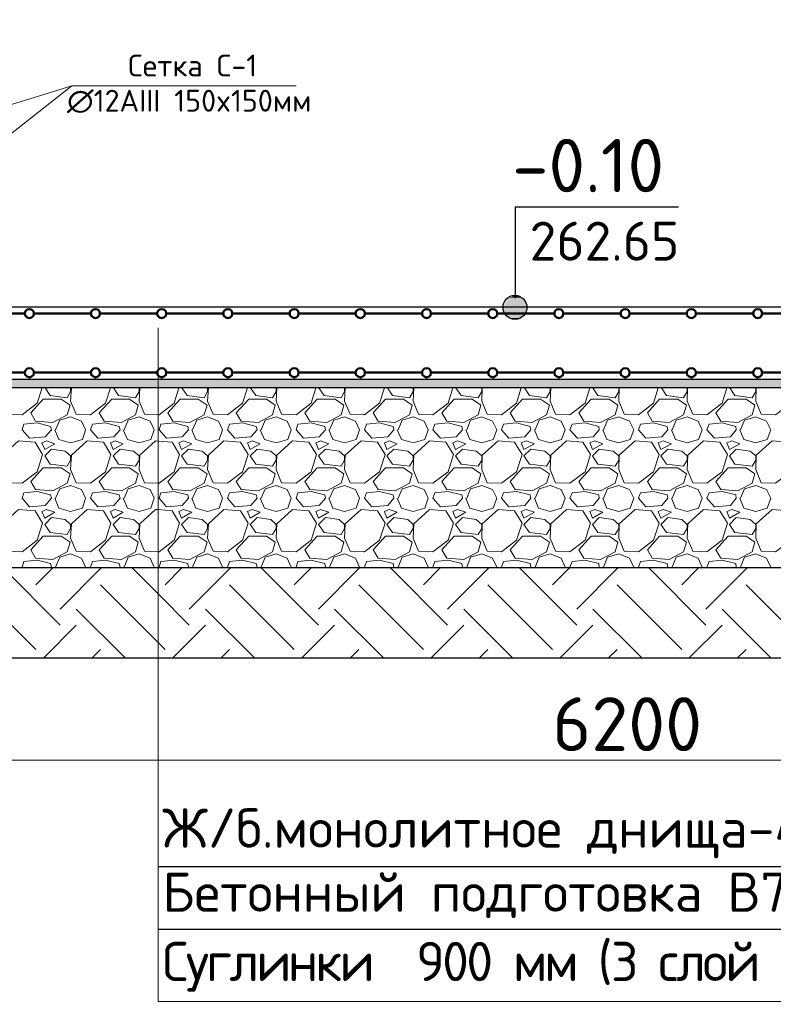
# Model space of a CAD drawing. Header units: millimetres. Extents: x -2765404 to 1548445, y -374876 to 1313256.
# Tile 10 of 77: x 30614 to 38998, y -300526 to -289578. Entities that reach past the tile are written whole.
import ezdxf

# ---------------------------------------------------------------- set-up
doc = ezdxf.new("R2010")
doc.units = ezdxf.units.MM
doc.layers.add('PDF _.', color=7, linetype='Continuous', true_color=0x259400)
doc.layers.add('PDF _PDF _.', color=7, linetype='Continuous', true_color=0xb88800)
for name, color, linetype in [('PDF _PDF _0', 7, 'Continuous'), ('PDF _PDF _2D - Общий_Ном._пера__1_Ном._пера__1_Ном._пера__7_Ном._пера__1', 7, 'Continuous'), ('PDF _PDF _Текст', 7, 'Continuous'), ('PDF _Текст', 7, 'Continuous')]:
    doc.layers.add(name, color=color, linetype=linetype)
doc.styles.add('PDF ISOCPEUR', font='isocpeur.ttf')

msp = doc.modelspace()

# ---------------------------------------------------------------- linework, layer by layer
at = {"layer": 'PDF _.', "color": 7, "lineweight": 18}
for points in [[(30426, -293673), (30420, -293820), (30479, -293963), (30641, -293972), (30809, -293841), (30863, -293673)], [(30896, -293673), (30952, -293757), (31144, -293781), (31180, -293712), (31180, -293673)], [(31189, -293673), (31180, -293820), (31243, -293963), (31401, -293972), (31569, -293841), (31623, -293673)], [(31659, -293673), (31713, -293757), (31904, -293781), (31943, -293712), (31943, -293673)], [(31949, -293673), (31943, -293820), (32003, -293963), (32156, -293972), (32165, -293972), (32332, -293841), (32386, -293673)], [(32419, -293673), (32476, -293757), (32668, -293781), (32704, -293712), (32704, -293673)], [(32713, -293673), (32704, -293820), (32767, -293963), (32925, -293972), (33093, -293841), (33147, -293673)], [(33183, -293673), (33240, -293757), (33428, -293781), (33467, -293712), (33467, -293673)], [(33473, -293673), (33467, -293820), (33527, -293963), (33689, -293972), (33856, -293841), (33910, -293673)], [(33943, -293673), (34000, -293757), (34192, -293781), (34227, -293712), (34227, -293673)], [(34236, -293673), (34227, -293820), (34290, -293963), (34449, -293972), (34617, -293841), (34671, -293673)], [(34706, -293673), (34763, -293757), (34952, -293781), (34991, -293712), (34991, -293673)], [(34997, -293673), (34991, -293820), (35051, -293963), (35212, -293972), (35380, -293841), (35434, -293673)], [(35467, -293673), (35524, -293757), (35715, -293781), (35754, -293712), (35754, -293673)], [(35760, -293673), (35754, -293820), (35814, -293963), (35973, -293972), (36140, -293841), (36194, -293673)], [(36230, -293673), (36287, -293757), (36476, -293781), (36515, -293712), (36515, -293673)], [(36521, -293673), (36515, -293820), (36574, -293963), (36736, -293972), (36904, -293841), (36958, -293673)], [(36991, -293673), (37047, -293757), (37239, -293781), (37278, -293712), (37278, -293673)], [(37284, -293673), (37278, -293820), (37338, -293963), (37497, -293972), (37664, -293841), (37718, -293673)], [(37754, -293673), (37811, -293757), (37999, -293781), (38038, -293712), (38038, -293673)], [(38044, -293673), (38038, -293820), (38101, -293963), (38260, -293972), (38428, -293841), (38481, -293673)], [(38514, -293673), (38571, -293757), (38763, -293781), (38802, -293712), (38802, -293673)], [(38808, -293673), (38802, -293820), (38862, -293963), (39023, -293972), (39191, -293841), (39245, -293673)], [(31012, -294140), (31060, -294032), (31180, -293993), (31303, -294041), (31348, -294140), (31312, -294245), (31180, -294284), (31051, -294245), (31006, -294140)], [(31776, -294140), (31821, -294032), (31943, -293993), (32066, -294041), (32111, -294140), (32072, -294245), (31943, -294284), (31815, -294245), (31767, -294140)], [(32536, -294140), (32584, -294032), (32704, -293993), (32826, -294041), (32871, -294140), (32835, -294245), (32704, -294284), (32575, -294245), (32530, -294140)], [(33299, -294140), (33344, -294032), (33467, -293993), (33590, -294041), (33635, -294140), (33596, -294245), (33467, -294284), (33338, -294245), (33290, -294140)], [(34060, -294140), (34108, -294032), (34227, -293993), (34350, -294041), (34395, -294140), (34359, -294245), (34227, -294284), (34099, -294245), (34054, -294140)], [(34823, -294140), (34868, -294032), (34991, -293993), (35114, -294041), (35158, -294140), (35120, -294245), (34991, -294284), (34862, -294245), (34814, -294140)], [(35587, -294140), (35631, -294032), (35754, -293993), (35874, -294041), (35922, -294140), (35883, -294245), (35754, -294284), (35623, -294245), (35578, -294140)], [(36347, -294140), (36392, -294032), (36515, -293993), (36637, -294041), (36682, -294140), (36643, -294245), (36515, -294284), (36386, -294245), (36341, -294140)], [(37110, -294140), (37155, -294032), (37278, -293993), (37398, -294041), (37446, -294140), (37407, -294245), (37278, -294284), (37146, -294245), (37101, -294140)], [(37871, -294140), (37916, -294032), (38038, -293993), (38161, -294041), (38206, -294140), (38167, -294245), (38038, -294284), (37910, -294245), (37865, -294140)], [(38634, -294140), (38679, -294032), (38802, -293993), (38922, -294041), (38969, -294140), (38930, -294245), (38802, -294284), (38670, -294245), (38625, -294140)], [(31012, -294900), (31060, -294795), (31180, -294757), (31303, -294801), (31348, -294900), (31312, -295008), (31180, -295047), (31051, -295008), (31006, -294900)], [(31776, -294900), (31821, -294795), (31943, -294757), (32066, -294801), (32111, -294900), (32072, -295008), (31943, -295047), (31815, -295008), (31767, -294900)], [(32536, -294900), (32584, -294795), (32704, -294757), (32826, -294801), (32871, -294900), (32835, -295008), (32704, -295047), (32575, -295008), (32530, -294900)], [(33299, -294900), (33344, -294795), (33467, -294757), (33590, -294801), (33635, -294900), (33596, -295008), (33467, -295047), (33338, -295008), (33290, -294900)], [(34060, -294900), (34108, -294795), (34227, -294757), (34350, -294801), (34395, -294900), (34359, -295008), (34227, -295047), (34099, -295008), (34054, -294900)], [(34823, -294900), (34868, -294795), (34991, -294757), (35114, -294801), (35158, -294900), (35120, -295008), (34991, -295047), (34862, -295008), (34814, -294900)], [(35587, -294900), (35631, -294795), (35754, -294757), (35874, -294801), (35922, -294900), (35883, -295008), (35754, -295047), (35623, -295008), (35578, -294900)], [(36347, -294900), (36392, -294795), (36515, -294757), (36637, -294801), (36682, -294900), (36643, -295008), (36515, -295047), (36386, -295008), (36341, -294900)], [(37110, -294900), (37155, -294795), (37278, -294757), (37398, -294801), (37446, -294900), (37407, -295008), (37278, -295047), (37146, -295008), (37101, -294900)], [(37871, -294900), (37916, -294795), (38038, -294757), (38161, -294801), (38206, -294900), (38167, -295008), (38038, -295047), (37910, -295008), (37865, -294900)], [(38634, -294900), (38679, -294795), (38802, -294757), (38922, -294801), (38969, -294900), (38930, -295008), (38802, -295047), (38670, -295008), (38625, -294900)], [(30650, -295673), (30641, -295664), (30662, -295601), (30809, -295586), (30958, -295625), (30967, -295664), (30958, -295673)], [(31345, -295673), (31348, -295664), (31303, -295565), (31180, -295517), (31060, -295556), (31012, -295664)], [(31410, -295673), (31401, -295664), (31425, -295601), (31569, -295586), (31722, -295625), (31731, -295664), (31719, -295673)], [(32108, -295673), (32111, -295664), (32066, -295565), (31943, -295517), (31821, -295556), (31776, -295664)], [(32174, -295673), (32165, -295664), (32186, -295601), (32332, -295586), (32485, -295625), (32491, -295664), (32482, -295673)], [(32868, -295673), (32871, -295664), (32826, -295565), (32704, -295517), (32584, -295556), (32536, -295664)], [(32934, -295673), (32925, -295664), (32949, -295601), (33093, -295586), (33246, -295625), (33255, -295664), (33243, -295673)], [(33632, -295673), (33635, -295664), (33590, -295565), (33467, -295517), (33344, -295556), (33299, -295664)], [(33698, -295673), (33689, -295664), (33710, -295601), (33856, -295586), (34009, -295625), (34015, -295664), (34006, -295673)], [(34392, -295673), (34395, -295664), (34350, -295565), (34227, -295517), (34108, -295556), (34060, -295664)], [(34458, -295673), (34449, -295664), (34473, -295601), (34617, -295586), (34769, -295625), (34778, -295664), (34769, -295673)], [(35155, -295673), (35158, -295664), (35114, -295565), (34991, -295517), (34868, -295556), (34823, -295664)], [(35221, -295673), (35212, -295664), (35233, -295601), (35380, -295586), (35533, -295625), (35539, -295664), (35530, -295673)], [(35916, -295673), (35922, -295664), (35874, -295565), (35754, -295517), (35631, -295556), (35587, -295664)], [(35982, -295673), (35973, -295664), (35997, -295601), (36140, -295586), (36293, -295625), (36302, -295664), (36293, -295673)], [(36679, -295673), (36682, -295664), (36637, -295565), (36515, -295517), (36392, -295556), (36347, -295664)], [(36745, -295673), (36736, -295664), (36760, -295601), (36904, -295586), (37056, -295625), (37062, -295664), (37053, -295673)], [(37440, -295673), (37446, -295664), (37398, -295565), (37278, -295517), (37155, -295556), (37110, -295664)], [(37509, -295673), (37497, -295664), (37520, -295601), (37664, -295586), (37817, -295625), (37826, -295664), (37817, -295673)], [(38203, -295673), (38206, -295664), (38161, -295565), (38038, -295517), (37916, -295556), (37871, -295664)], [(38269, -295673), (38260, -295664), (38284, -295601), (38428, -295586), (38580, -295625), (38586, -295664), (38577, -295673)], [(38963, -295673), (38969, -295664), (38922, -295565), (38802, -295517), (38679, -295556), (38634, -295664)], [(31006, -295664), (31009, -295673)], [(31767, -295664), (31773, -295673)], [(32530, -295664), (32533, -295673)], [(33290, -295664), (33296, -295673)], [(34054, -295664), (34057, -295673)], [(34814, -295664), (34820, -295673)], [(35578, -295664), (35581, -295673)], [(36341, -295664), (36344, -295673)], [(37101, -295664), (37107, -295673)], [(37865, -295664), (37868, -295673)], [(38625, -295664), (38631, -295673)]]:
    msp.add_lwpolyline(points, dxfattribs=at)
for points in [[(30791, -294041), (30740, -293948), (30875, -293796), (31075, -293796), (31174, -293864), (31144, -293972), (30982, -294056)], [(31554, -294041), (31500, -293948), (31638, -293796), (31836, -293796), (31934, -293864), (31904, -293972), (31746, -294056)], [(32318, -294041), (32264, -293948), (32401, -293796), (32599, -293796), (32698, -293864), (32668, -293972), (32506, -294056)], [(33078, -294041), (33024, -293948), (33162, -293796), (33359, -293796), (33458, -293864), (33428, -293972), (33269, -294056)], [(33841, -294041), (33787, -293948), (33925, -293796), (34123, -293796), (34221, -293864), (34192, -293972), (34030, -294056)], [(34602, -294041), (34548, -293948), (34685, -293796), (34883, -293796), (34982, -293864), (34952, -293972), (34793, -294056)], [(35365, -294041), (35311, -293948), (35449, -293796), (35646, -293796), (35745, -293864), (35715, -293972), (35554, -294056)], [(36125, -294041), (36072, -293948), (36209, -293796), (36407, -293796), (36509, -293864), (36476, -293972), (36317, -294056)], [(36889, -294041), (36835, -293948), (36973, -293796), (37170, -293796), (37269, -293864), (37239, -293972), (37077, -294056)], [(37649, -294041), (37598, -293948), (37733, -293796), (37934, -293796), (38032, -293864), (37999, -293972), (37841, -294056)], [(38413, -294041), (38359, -293948), (38496, -293796), (38694, -293796), (38793, -293864), (38763, -293972), (38604, -294056)], [(30662, -294077), (30809, -294062), (30958, -294101), (30967, -294140), (30899, -294215), (30725, -294230), (30641, -294140)], [(31425, -294077), (31569, -294062), (31722, -294101), (31731, -294140), (31662, -294215), (31485, -294230), (31401, -294140)], [(32186, -294077), (32332, -294062), (32485, -294101), (32491, -294140), (32422, -294215), (32249, -294230), (32165, -294140)], [(32949, -294077), (33093, -294062), (33246, -294101), (33255, -294140), (33186, -294215), (33009, -294230), (32925, -294140)], [(33710, -294077), (33856, -294062), (34009, -294101), (34015, -294140), (33946, -294215), (33772, -294230), (33689, -294140)], [(34473, -294077), (34617, -294062), (34769, -294101), (34778, -294140), (34709, -294215), (34533, -294230), (34449, -294140)], [(35233, -294077), (35380, -294062), (35533, -294101), (35539, -294140), (35470, -294215), (35296, -294230), (35212, -294140)], [(35997, -294077), (36140, -294062), (36293, -294101), (36302, -294140), (36233, -294215), (36057, -294230), (35973, -294140)], [(36760, -294077), (36904, -294062), (37056, -294101), (37062, -294140), (36994, -294215), (36820, -294230), (36736, -294140)], [(37520, -294077), (37664, -294062), (37817, -294101), (37826, -294140), (37757, -294215), (37580, -294230), (37497, -294140)], [(38284, -294077), (38428, -294062), (38580, -294101), (38586, -294140), (38520, -294215), (38344, -294230), (38260, -294140)], [(30426, -294421), (30420, -294580), (30479, -294727), (30641, -294733), (30809, -294604), (30869, -294412), (30785, -294275), (30602, -294260)], [(30913, -294260), (30860, -294284), (30893, -294358), (31006, -294293)], [(31189, -294421), (31180, -294580), (31243, -294727), (31401, -294733), (31569, -294604), (31629, -294412), (31545, -294275), (31363, -294260)], [(31677, -294260), (31623, -294284), (31653, -294358), (31767, -294293)], [(31949, -294421), (31943, -294580), (32003, -294727), (32156, -294733), (32165, -294733), (32332, -294604), (32392, -294412), (32309, -294275), (32156, -294263), (32126, -294260)], [(32437, -294260), (32383, -294284), (32416, -294358), (32530, -294293)], [(32713, -294421), (32704, -294580), (32767, -294727), (32925, -294733), (33093, -294604), (33156, -294412), (33072, -294275), (32886, -294260)], [(33201, -294260), (33147, -294284), (33177, -294358), (33290, -294293)], [(33473, -294421), (33467, -294580), (33527, -294727), (33689, -294733), (33856, -294604), (33916, -294412), (33832, -294275), (33650, -294260)], [(33961, -294260), (33910, -294284), (33940, -294358), (34054, -294293)], [(34236, -294421), (34227, -294580), (34290, -294727), (34449, -294733), (34617, -294604), (34680, -294412), (34596, -294275), (34413, -294260)], [(34724, -294260), (34671, -294284), (34700, -294358), (34814, -294293)], [(35000, -294421), (34991, -294580), (35051, -294727), (35212, -294733), (35380, -294604), (35440, -294412), (35356, -294275), (35173, -294260)], [(35485, -294260), (35434, -294284), (35464, -294358), (35578, -294293)], [(35760, -294421), (35754, -294580), (35814, -294727), (35973, -294733), (36140, -294604), (36203, -294412), (36119, -294275), (35937, -294260)], [(36248, -294260), (36194, -294284), (36224, -294358), (36341, -294293)], [(36524, -294421), (36515, -294580), (36574, -294727), (36736, -294733), (36904, -294604), (36964, -294412), (36880, -294275), (36697, -294260)], [(37012, -294260), (36958, -294284), (36988, -294358), (37101, -294293)], [(37284, -294421), (37278, -294580), (37338, -294727), (37497, -294733), (37664, -294604), (37727, -294412), (37643, -294275), (37461, -294260)], [(37772, -294260), (37718, -294284), (37748, -294358), (37865, -294293)], [(38047, -294421), (38038, -294580), (38101, -294727), (38260, -294733), (38428, -294604), (38487, -294412), (38404, -294275), (38221, -294260)], [(38535, -294260), (38481, -294284), (38511, -294358), (38625, -294293)], [(38808, -294421), (38802, -294580), (38862, -294727), (39023, -294733), (39191, -294604), (39251, -294412), (39167, -294275), (38984, -294260)], [(31180, -294427), (31120, -294376), (30967, -294352), (30893, -294427), (30952, -294520), (31144, -294544), (31180, -294475)], [(31943, -294427), (31880, -294376), (31731, -294352), (31653, -294427), (31713, -294520), (31904, -294544), (31943, -294475)], [(32704, -294427), (32644, -294376), (32491, -294352), (32416, -294427), (32476, -294520), (32668, -294544), (32704, -294475)], [(33467, -294427), (33407, -294376), (33255, -294352), (33177, -294427), (33240, -294520), (33428, -294544), (33467, -294475)], [(34227, -294427), (34168, -294376), (34015, -294352), (33940, -294427), (34000, -294520), (34192, -294544), (34227, -294475)], [(34991, -294427), (34931, -294376), (34778, -294352), (34700, -294427), (34763, -294520), (34952, -294544), (34991, -294475)], [(35754, -294427), (35691, -294376), (35539, -294352), (35464, -294427), (35524, -294520), (35715, -294544), (35754, -294475)], [(36515, -294427), (36455, -294376), (36302, -294352), (36224, -294427), (36287, -294520), (36476, -294544), (36515, -294475)], [(37278, -294427), (37215, -294376), (37062, -294352), (36988, -294427), (37047, -294520), (37239, -294544), (37278, -294475)], [(38038, -294427), (37979, -294376), (37826, -294352), (37748, -294427), (37811, -294520), (37999, -294544), (38038, -294475)], [(38802, -294427), (38739, -294376), (38586, -294352), (38511, -294427), (38571, -294520), (38763, -294544), (38802, -294475)], [(30791, -294801), (30740, -294712), (30875, -294559), (31075, -294559), (31174, -294628), (31144, -294733), (30982, -294816)], [(31554, -294801), (31500, -294712), (31638, -294559), (31836, -294559), (31934, -294628), (31904, -294733), (31746, -294816)], [(32318, -294801), (32264, -294712), (32401, -294559), (32599, -294559), (32698, -294628), (32668, -294733), (32506, -294816)], [(33078, -294801), (33024, -294712), (33162, -294559), (33359, -294559), (33458, -294628), (33428, -294733), (33269, -294816)], [(33841, -294801), (33787, -294712), (33925, -294559), (34123, -294559), (34221, -294628), (34192, -294733), (34030, -294816)], [(34602, -294801), (34548, -294712), (34685, -294559), (34883, -294559), (34982, -294628), (34952, -294733), (34793, -294816)], [(35365, -294801), (35311, -294712), (35449, -294559), (35646, -294559), (35745, -294628), (35715, -294733), (35554, -294816)], [(36125, -294801), (36072, -294712), (36209, -294559), (36407, -294559), (36509, -294628), (36476, -294733), (36317, -294816)], [(36889, -294801), (36835, -294712), (36973, -294559), (37170, -294559), (37269, -294628), (37239, -294733), (37077, -294816)], [(37649, -294801), (37598, -294712), (37733, -294559), (37934, -294559), (38032, -294628), (37999, -294733), (37841, -294816)], [(38413, -294801), (38359, -294712), (38496, -294559), (38694, -294559), (38793, -294628), (38763, -294733), (38604, -294816)], [(30662, -294840), (30809, -294825), (30958, -294861), (30967, -294900), (30899, -294978), (30725, -294993), (30641, -294900)], [(31425, -294840), (31569, -294825), (31722, -294861), (31731, -294900), (31662, -294978), (31485, -294993), (31401, -294900)], [(32186, -294840), (32332, -294825), (32485, -294861), (32491, -294900), (32422, -294978), (32249, -294993), (32165, -294900)], [(32949, -294840), (33093, -294825), (33246, -294861), (33255, -294900), (33186, -294978), (33009, -294993), (32925, -294900)], [(33710, -294840), (33856, -294825), (34009, -294861), (34015, -294900), (33946, -294978), (33772, -294993), (33689, -294900)], [(34473, -294840), (34617, -294825), (34769, -294861), (34778, -294900), (34709, -294978), (34533, -294993), (34449, -294900)], [(35233, -294840), (35380, -294825), (35533, -294861), (35539, -294900), (35470, -294978), (35296, -294993), (35212, -294900)], [(35997, -294840), (36140, -294825), (36293, -294861), (36302, -294900), (36233, -294978), (36057, -294993), (35973, -294900)], [(36760, -294840), (36904, -294825), (37056, -294861), (37062, -294900), (36994, -294978), (36820, -294993), (36736, -294900)], [(37520, -294840), (37664, -294825), (37817, -294861), (37826, -294900), (37757, -294978), (37580, -294993), (37497, -294900)], [(38284, -294840), (38428, -294825), (38580, -294861), (38586, -294900), (38520, -294978), (38344, -294993), (38260, -294900)], [(30426, -295182), (30420, -295343), (30479, -295487), (30641, -295496), (30809, -295364), (30869, -295176), (30785, -295038), (30602, -295023)], [(30913, -295023), (30860, -295047), (30893, -295122), (31006, -295053)], [(31189, -295182), (31180, -295343), (31243, -295487), (31401, -295496), (31569, -295364), (31629, -295176), (31545, -295038), (31363, -295023)], [(31677, -295023), (31623, -295047), (31653, -295122), (31767, -295053)], [(31949, -295182), (31943, -295343), (32003, -295487), (32156, -295496), (32165, -295496), (32332, -295364), (32392, -295176), (32309, -295038), (32156, -295026), (32126, -295023)], [(32437, -295023), (32383, -295047), (32416, -295122), (32530, -295053)], [(32713, -295182), (32704, -295343), (32767, -295487), (32925, -295496), (33093, -295364), (33156, -295176), (33072, -295038), (32886, -295023)], [(33201, -295023), (33147, -295047), (33177, -295122), (33290, -295053)], [(33473, -295182), (33467, -295343), (33527, -295487), (33689, -295496), (33856, -295364), (33916, -295176), (33832, -295038), (33650, -295023)], [(33961, -295023), (33910, -295047), (33940, -295122), (34054, -295053)], [(34236, -295182), (34227, -295343), (34290, -295487), (34449, -295496), (34617, -295364), (34680, -295176), (34596, -295038), (34413, -295023)], [(34724, -295023), (34671, -295047), (34700, -295122), (34814, -295053)], [(35000, -295182), (34991, -295343), (35051, -295487), (35212, -295496), (35380, -295364), (35440, -295176), (35356, -295038), (35173, -295023)], [(35485, -295023), (35434, -295047), (35464, -295122), (35578, -295053)], [(35760, -295182), (35754, -295343), (35814, -295487), (35973, -295496), (36140, -295364), (36203, -295176), (36119, -295038), (35937, -295023)], [(36248, -295023), (36194, -295047), (36224, -295122), (36341, -295053)], [(36524, -295182), (36515, -295343), (36574, -295487), (36736, -295496), (36904, -295364), (36964, -295176), (36880, -295038), (36697, -295023)], [(37012, -295023), (36958, -295047), (36988, -295122), (37101, -295053)], [(37284, -295182), (37278, -295343), (37338, -295487), (37497, -295496), (37664, -295364), (37727, -295176), (37643, -295038), (37461, -295023)], [(37772, -295023), (37718, -295047), (37748, -295122), (37865, -295053)], [(38047, -295182), (38038, -295343), (38101, -295487), (38260, -295496), (38428, -295364), (38487, -295176), (38404, -295038), (38221, -295023)], [(38535, -295023), (38481, -295047), (38511, -295122), (38625, -295053)], [(38808, -295182), (38802, -295343), (38862, -295487), (39023, -295496), (39191, -295364), (39251, -295176), (39167, -295038), (38984, -295023)], [(31180, -295191), (31120, -295137), (30967, -295113), (30893, -295191), (30952, -295280), (31144, -295304), (31180, -295236)], [(31943, -295191), (31880, -295137), (31731, -295113), (31653, -295191), (31713, -295280), (31904, -295304), (31943, -295236)], [(32704, -295191), (32644, -295137), (32491, -295113), (32416, -295191), (32476, -295280), (32668, -295304), (32704, -295236)], [(33467, -295191), (33407, -295137), (33255, -295113), (33177, -295191), (33240, -295280), (33428, -295304), (33467, -295236)], [(34227, -295191), (34168, -295137), (34015, -295113), (33940, -295191), (34000, -295280), (34192, -295304), (34227, -295236)], [(34991, -295191), (34931, -295137), (34778, -295113), (34700, -295191), (34763, -295280), (34952, -295304), (34991, -295236)], [(35754, -295191), (35691, -295137), (35539, -295113), (35464, -295191), (35524, -295280), (35715, -295304), (35754, -295236)], [(36515, -295191), (36455, -295137), (36302, -295113), (36224, -295191), (36287, -295280), (36476, -295304), (36515, -295236)], [(37278, -295191), (37215, -295137), (37062, -295113), (36988, -295191), (37047, -295280), (37239, -295304), (37278, -295236)], [(38038, -295191), (37979, -295137), (37826, -295113), (37748, -295191), (37811, -295280), (37999, -295304), (38038, -295236)], [(38802, -295191), (38739, -295137), (38586, -295113), (38511, -295191), (38571, -295280), (38763, -295304), (38802, -295236)], [(30791, -295565), (30740, -295472), (30875, -295319), (31075, -295319), (31174, -295388), (31144, -295496), (30982, -295580)], [(31554, -295565), (31500, -295472), (31638, -295319), (31836, -295319), (31934, -295388), (31904, -295496), (31746, -295580)], [(32318, -295565), (32264, -295472), (32401, -295319), (32599, -295319), (32698, -295388), (32668, -295496), (32506, -295580)], [(33078, -295565), (33024, -295472), (33162, -295319), (33359, -295319), (33458, -295388), (33428, -295496), (33269, -295580)], [(33841, -295565), (33787, -295472), (33925, -295319), (34123, -295319), (34221, -295388), (34192, -295496), (34030, -295580)], [(34602, -295565), (34548, -295472), (34685, -295319), (34883, -295319), (34982, -295388), (34952, -295496), (34793, -295580)], [(35365, -295565), (35311, -295472), (35449, -295319), (35646, -295319), (35745, -295388), (35715, -295496), (35554, -295580)], [(36125, -295565), (36072, -295472), (36209, -295319), (36407, -295319), (36509, -295388), (36476, -295496), (36317, -295580)], [(36889, -295565), (36835, -295472), (36973, -295319), (37170, -295319), (37269, -295388), (37239, -295496), (37077, -295580)], [(37649, -295565), (37598, -295472), (37733, -295319), (37934, -295319), (38032, -295388), (37999, -295496), (37841, -295580)], [(38413, -295565), (38359, -295472), (38496, -295319), (38694, -295319), (38793, -295388), (38763, -295496), (38604, -295580)]]:
    msp.add_lwpolyline(points, close=True, dxfattribs=at)
at = {"layer": 'PDF _.', "color": 7, "transparency": 33554559}
for points in [[(32156, -293577), (26387, -293577), (32156, -293673)], [(26387, -293577), (32156, -293673), (26420, -293673)], [(48570, -293577), (32156, -293577), (48537, -293673)], [(32156, -293577), (48537, -293673), (32156, -293673)]]:
    msp.add_solid(points, dxfattribs=at)
at = {"layer": 'PDF _PDF _.', "lineweight": 25}
for points in [[(31063, -296310), (30429, -295673)], [(30794, -295861), (30982, -295673)], [(31063, -296131), (31521, -295673)], [(32500, -296310), (32156, -295963), (31865, -295673)], [(32231, -295861), (32419, -295673)], [(32500, -296131), (32958, -295673)], [(33937, -296310), (33302, -295673)], [(33668, -295861), (33856, -295673)], [(33937, -296131), (34395, -295673)], [(35374, -296310), (34739, -295673)], [(35105, -295861), (35293, -295673)], [(35374, -296131), (35832, -295673)], [(36811, -296310), (36176, -295673)], [(36542, -295861), (36730, -295673)], [(36811, -296131), (37269, -295673)], [(38248, -296310), (37613, -295673)], [(37979, -295861), (38167, -295673)], [(38248, -296131), (38706, -295673)], [(30794, -296580), (30075, -295861)], [(32231, -296580), (32156, -296502), (31512, -295861)], [(33668, -296580), (32949, -295861)], [(35105, -296580), (34386, -295861)], [(36542, -296580), (35823, -295861)], [(37979, -296580), (37260, -295861)], [(39415, -296580), (38697, -295861)], [(31788, -296673), (31243, -296131)], [(33225, -296673), (32680, -296131)], [(34662, -296673), (34117, -296131)], [(36098, -296673), (35554, -296131)], [(37535, -296673), (36991, -296131)], [(38972, -296673), (38428, -296131)], [(30881, -296673), (31243, -296310)], [(32318, -296673), (32680, -296310)], [(33754, -296673), (34117, -296310)], [(35191, -296673), (35554, -296310)], [(36625, -296673), (36991, -296310)], [(38062, -296673), (38428, -296310)], [(31419, -296673), (31512, -296580)], [(32856, -296673), (32949, -296580)], [(34293, -296673), (34386, -296580)], [(35730, -296673), (35823, -296580)], [(37164, -296673), (37260, -296580)], [(38601, -296673), (38697, -296580)]]:
    msp.add_lwpolyline(points, dxfattribs=at)
at = {"layer": 'PDF _PDF _.', "color": 7, "transparency": 33554559}
for points in [[(36081, -292661), (36194, -292670), (36063, -292670)], [(36087, -292661), (36185, -292661), (36081, -292661)], [(36185, -292661), (36081, -292661), (36194, -292670)], [(36104, -292652), (36167, -292661), (36087, -292661)], [(36167, -292661), (36087, -292661), (36185, -292661)], [(36113, -292652), (36161, -292652), (36104, -292652)], [(36161, -292652), (36104, -292652), (36167, -292661)], [(36137, -292652), (36143, -292652), (36113, -292652)], [(36143, -292652), (36113, -292652), (36161, -292652)], [(36006, -292757), (36257, -292766), (36000, -292766)], [(36257, -292766), (36000, -292766), (36257, -292784)], [(36000, -292766), (36257, -292784), (36000, -292784)], [(36015, -292733), (36257, -292742), (36006, -292742)], [(36257, -292742), (36006, -292742), (36257, -292757)], [(36006, -292742), (36257, -292757), (36006, -292757)], [(36257, -292757), (36006, -292757), (36257, -292766)], [(36024, -292709), (36251, -292727), (36015, -292727)], [(36251, -292727), (36015, -292727), (36251, -292733)], [(36015, -292727), (36251, -292733), (36015, -292733)], [(36251, -292733), (36015, -292733), (36257, -292742)], [(36033, -292703), (36242, -292709), (36024, -292709)], [(36242, -292709), (36024, -292709), (36251, -292727)], [(36039, -292694), (36233, -292703), (36033, -292703)], [(36233, -292703), (36033, -292703), (36242, -292709)], [(36048, -292685), (36224, -292694), (36039, -292694)], [(36224, -292694), (36039, -292694), (36233, -292703)], [(36057, -292676), (36218, -292685), (36048, -292685)], [(36218, -292685), (36048, -292685), (36224, -292694)], [(36063, -292670), (36209, -292676), (36057, -292676)], [(36209, -292676), (36057, -292676), (36218, -292685)], [(36194, -292670), (36063, -292670), (36209, -292676)], [(36257, -292784), (36000, -292784), (36257, -292790)], [(36000, -292784), (36257, -292790), (36000, -292790)], [(36257, -292790), (36000, -292790), (36257, -292808)], [(36000, -292790), (36257, -292808), (36006, -292808)], [(36257, -292808), (36006, -292808), (36257, -292814)], [(36006, -292808), (36257, -292814), (36006, -292814)], [(36257, -292814), (36006, -292814), (36251, -292832)], [(36006, -292814), (36251, -292832), (36015, -292832)], [(36251, -292832), (36015, -292832), (36251, -292841)], [(36015, -292832), (36251, -292841), (36015, -292841)], [(36251, -292841), (36015, -292841), (36242, -292856)], [(36015, -292841), (36242, -292856), (36024, -292856)], [(36242, -292856), (36024, -292856), (36233, -292865)], [(36024, -292856), (36233, -292865), (36033, -292865)], [(36233, -292865), (36033, -292865), (36224, -292871)], [(36033, -292865), (36224, -292871), (36039, -292871)], [(36224, -292871), (36039, -292871), (36218, -292880)], [(36039, -292871), (36218, -292880), (36048, -292880)], [(36218, -292880), (36048, -292880), (36209, -292889)], [(36048, -292880), (36209, -292889), (36057, -292889)], [(36209, -292889), (36057, -292889), (36194, -292895)], [(36057, -292889), (36194, -292895), (36063, -292895)], [(36194, -292895), (36063, -292895), (36185, -292904)], [(36063, -292895), (36185, -292904), (36081, -292904)], [(36185, -292904), (36081, -292904), (36167, -292904)], [(36081, -292904), (36167, -292904), (36087, -292904)], [(36167, -292904), (36087, -292904), (36161, -292912)], [(36087, -292904), (36161, -292912), (36104, -292912)], [(36104, -292912), (36113, -292912), (36143, -292912)], [(36104, -292912), (36161, -292912), (36143, -292912)], [(36113, -292912), (36143, -292912), (36137, -292912)]]:
    msp.add_solid(points, dxfattribs=at)
at = {"layer": 'PDF _PDF _0', "lineweight": 30}
for points in [[(47064, -293577), (47064, -292775), (46262, -292775), (46262, -289578), (45469, -289578), (45469, -292775), (29468, -292775), (29468, -289578), (28665, -289578), (28665, -292775), (27863, -292775), (27863, -293577)], [(50657, -292577), (48893, -292577), (47890, -295673), (27064, -295673), (26067, -292577), (23953, -292577), (23953, -293577), (25435, -293577), (26429, -296673), (48519, -296673), (49525, -293577), (50657, -293577), (50660, -292577)], [(48570, -293577), (26387, -293577)], [(48537, -293673), (26420, -293673)]]:
    msp.add_lwpolyline(points, dxfattribs=at)
at = {"layer": 'PDF _PDF _0', "color": 1, "lineweight": 9}
msp.add_lwpolyline([(29022, -290985), (31195, -290314), (29632, -291541)], dxfattribs=at)
at = {"layer": 'PDF _PDF _0', "color": 1, "lineweight": 18}
msp.add_lwpolyline([(31195, -290314), (33689, -290314)], dxfattribs=at)
at = {"layer": 'PDF _PDF _0', "color": 5, "lineweight": 25}
msp.add_lwpolyline([(36128, -292676), (36128, -291658), (37943, -291658)], dxfattribs=at)
at = {"layer": 'PDF _PDF _0', "lineweight": 50}
for points in [[(30668, -292844), (30677, -292871), (30698, -292889), (30722, -292895), (30746, -292889), (30767, -292871), (30770, -292844), (30767, -292820), (30746, -292799), (30722, -292796), (30698, -292799), (30677, -292820), (30668, -292844), (30162, -292844), (30036, -292844)], [(31404, -292844), (31413, -292871), (31434, -292889), (31458, -292895), (31482, -292889), (31503, -292871), (31506, -292844), (31503, -292820), (31482, -292799), (31458, -292796), (31434, -292799), (31413, -292820), (31404, -292844), (30899, -292844), (30770, -292844)], [(32141, -292844), (32150, -292871), (32171, -292889), (32195, -292895), (32219, -292889), (32240, -292871), (32243, -292844), (32240, -292820), (32219, -292799), (32195, -292796), (32171, -292799), (32150, -292820), (32141, -292844), (31635, -292844), (31506, -292844)], [(32877, -292844), (32886, -292871), (32907, -292889), (32931, -292895), (32955, -292889), (32976, -292871), (32979, -292844), (32976, -292820), (32955, -292799), (32931, -292796), (32907, -292799), (32886, -292820), (32877, -292844), (32371, -292844), (32243, -292844)], [(33614, -292844), (33623, -292871), (33644, -292889), (33668, -292895), (33692, -292889), (33713, -292871), (33716, -292844), (33713, -292820), (33692, -292799), (33668, -292796), (33644, -292799), (33623, -292820), (33614, -292844), (33108, -292844), (32979, -292844)], [(34350, -292844), (34359, -292871), (34380, -292889), (34404, -292895), (34428, -292889), (34449, -292871), (34452, -292844), (34449, -292820), (34428, -292799), (34404, -292796), (34380, -292799), (34359, -292820), (34350, -292844), (33844, -292844), (33716, -292844)], [(35090, -292844), (35096, -292871), (35117, -292889), (35141, -292895), (35164, -292889), (35185, -292871), (35188, -292844), (35185, -292820), (35164, -292799), (35141, -292796), (35117, -292799), (35096, -292820), (35090, -292844), (34584, -292844), (34452, -292844)], [(35826, -292844), (35832, -292871), (35853, -292889), (35877, -292895), (35901, -292889), (35922, -292871), (35925, -292844), (35922, -292820), (35901, -292799), (35877, -292796), (35853, -292799), (35832, -292820), (35826, -292844), (35320, -292844), (35188, -292844)], [(36563, -292844), (36568, -292871), (36589, -292889), (36613, -292895), (36637, -292889), (36658, -292871), (36661, -292844), (36658, -292820), (36637, -292799), (36613, -292796), (36589, -292799), (36568, -292820), (36563, -292844), (36057, -292844), (35925, -292844)], [(37299, -292844), (37305, -292871), (37326, -292889), (37350, -292895), (37374, -292889), (37395, -292871), (37398, -292844), (37395, -292820), (37374, -292799), (37350, -292796), (37326, -292799), (37305, -292820), (37299, -292844), (36793, -292844), (36661, -292844)], [(38035, -292844), (38041, -292871), (38062, -292889), (38086, -292895), (38110, -292889), (38131, -292871), (38137, -292844), (38131, -292820), (38110, -292799), (38086, -292796), (38062, -292799), (38041, -292820), (38035, -292844), (37529, -292844), (37398, -292844)], [(38772, -292844), (38781, -292871), (38799, -292889), (38823, -292895), (38850, -292889), (38868, -292871), (38874, -292844), (38868, -292820), (38850, -292799), (38823, -292796), (38799, -292799), (38781, -292820), (38772, -292844), (38266, -292844), (38137, -292844)], [(39508, -292844), (39517, -292871), (39535, -292889), (39559, -292895), (39586, -292889), (39604, -292871), (39610, -292844), (39604, -292820), (39586, -292799), (39559, -292796), (39535, -292799), (39517, -292820), (39508, -292844), (39002, -292844), (38874, -292844)], [(30668, -293502), (30677, -293532), (30698, -293547), (30722, -293556), (30746, -293547), (30767, -293532), (30770, -293502), (30767, -293478), (30746, -293457), (30722, -293454), (30698, -293457), (30677, -293478), (30668, -293502), (30162, -293502), (30036, -293502)], [(31404, -293502), (31413, -293532), (31434, -293547), (31458, -293556), (31482, -293547), (31503, -293532), (31506, -293502), (31503, -293478), (31482, -293457), (31458, -293454), (31434, -293457), (31413, -293478), (31404, -293502), (30899, -293502), (30770, -293502)], [(32141, -293502), (32150, -293532), (32171, -293547), (32195, -293556), (32219, -293547), (32240, -293532), (32243, -293502), (32240, -293478), (32219, -293457), (32195, -293454), (32171, -293457), (32150, -293478), (32141, -293502), (31635, -293502), (31506, -293502)], [(32877, -293502), (32886, -293532), (32907, -293547), (32931, -293556), (32955, -293547), (32976, -293532), (32979, -293502), (32976, -293478), (32955, -293457), (32931, -293454), (32907, -293457), (32886, -293478), (32877, -293502), (32371, -293502), (32243, -293502)], [(33614, -293502), (33623, -293532), (33644, -293547), (33668, -293556), (33692, -293547), (33713, -293532), (33716, -293502), (33713, -293478), (33692, -293457), (33668, -293454), (33644, -293457), (33623, -293478), (33614, -293502), (33108, -293502), (32979, -293502)], [(34350, -293502), (34359, -293532), (34380, -293547), (34404, -293556), (34428, -293547), (34449, -293532), (34452, -293502), (34449, -293478), (34428, -293457), (34404, -293454), (34380, -293457), (34359, -293478), (34350, -293502), (33844, -293502), (33716, -293502)], [(35090, -293502), (35096, -293532), (35117, -293547), (35141, -293556), (35164, -293547), (35185, -293532), (35188, -293502), (35185, -293478), (35164, -293457), (35141, -293454), (35117, -293457), (35096, -293478), (35090, -293502), (34584, -293502), (34452, -293502)], [(35826, -293502), (35832, -293532), (35853, -293547), (35877, -293556), (35901, -293547), (35922, -293532), (35925, -293502), (35922, -293478), (35901, -293457), (35877, -293454), (35853, -293457), (35832, -293478), (35826, -293502), (35320, -293502), (35188, -293502)], [(36563, -293502), (36568, -293532), (36589, -293547), (36613, -293556), (36637, -293547), (36658, -293532), (36661, -293502), (36658, -293478), (36637, -293457), (36613, -293454), (36589, -293457), (36568, -293478), (36563, -293502), (36057, -293502), (35925, -293502)], [(37299, -293502), (37305, -293532), (37326, -293547), (37350, -293556), (37374, -293547), (37395, -293532), (37398, -293502), (37395, -293478), (37374, -293457), (37350, -293454), (37326, -293457), (37305, -293478), (37299, -293502), (36793, -293502), (36661, -293502)], [(38035, -293502), (38041, -293532), (38062, -293547), (38086, -293556), (38110, -293547), (38131, -293532), (38137, -293502), (38131, -293478), (38110, -293457), (38086, -293454), (38062, -293457), (38041, -293478), (38035, -293502), (37529, -293502), (37398, -293502)], [(38772, -293502), (38781, -293532), (38799, -293547), (38823, -293556), (38850, -293547), (38868, -293532), (38874, -293502), (38868, -293478), (38850, -293457), (38823, -293454), (38799, -293457), (38781, -293478), (38772, -293502), (38266, -293502), (38137, -293502)], [(39508, -293502), (39517, -293532), (39535, -293547), (39559, -293556), (39586, -293547), (39604, -293532), (39610, -293502), (39604, -293478), (39586, -293457), (39559, -293454), (39535, -293457), (39517, -293478), (39508, -293502), (39002, -293502), (38874, -293502)]]:
    msp.add_lwpolyline(points, dxfattribs=at)
at = {"layer": 'PDF _PDF _0', "lineweight": 18}
msp.add_lwpolyline([(32156, -293005), (32156, -300495), (44855, -300495)], dxfattribs=at)
at = {"layer": 'PDF _PDF _0', "lineweight": 25}
msp.add_circle((36124, -292776), 133, dxfattribs=at)
at = {"layer": 'PDF _PDF _2D - Общий_Ном._пера__1_Ном._пера__1_Ном._пера__7_Ном._пера__1', "lineweight": 18}
msp.add_lwpolyline([(28761, -297810), (46166, -297810)], dxfattribs=at)
at = {"layer": 'PDF _PDF _Текст', "lineweight": 25}
for points in [[(44855, -298999), (32156, -298999)], [(44855, -299693), (32156, -299693)]]:
    msp.add_lwpolyline(points, dxfattribs=at)

# ---------------------------------------------------------------- texts
at = {"layer": 'PDF _Текст', "color": 1, "attachment_point": 7, "style": 'PDF ISOCPEUR'}
for s, insert, char_height in [('Сетка С-1', (31821, -290209), 243.1), ('∅12АIII 150x150мм', (31141, -290616), 243.12)]:
    msp.add_mtext(s, dxfattribs=dict(at, insert=insert, char_height=char_height))
at = {"layer": 'PDF _Текст', "color": 5, "attachment_point": 7, "style": 'PDF ISOCPEUR'}
for s, insert, char_height in [('-0.10', (36093, -291496), 593.7), ('262.65', (36287, -292257), 434.1)]:
    msp.add_mtext(s, dxfattribs=dict(at, insert=insert, char_height=char_height))
at = {"layer": 'PDF _Текст', "attachment_point": 7, "style": 'PDF ISOCPEUR'}
for s, insert, char_height in [('6200', (36539, -297711), 600), ('Ж/б.монолитное днища-400мм', (32201, -298903), 436.37), ('Бетонный подготовка В7,5 ССЦ -50мм', (32201, -299616), 436.37), ('{\\T0.9;\\C7;Суглинки\\C256;  900 мм (3 слой по 300 мм) }', (32201, -300387), 436.37)]:
    msp.add_mtext(s, dxfattribs=dict(at, insert=insert, char_height=char_height))

doc.saveas('drawing.dxf')
